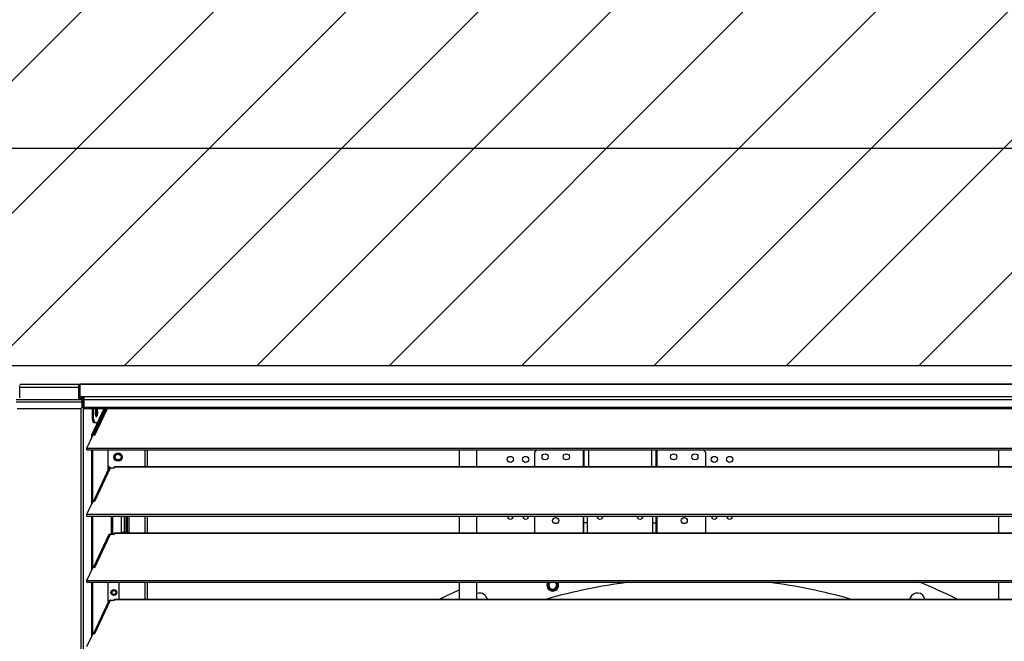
# Model space of a CAD drawing. Header units: millimetres. Extents: x 0 to 39025, y 0 to 11880.
# Tile 60 of 64: x 31010 to 31845, y 10247 to 10774. Entities that reach past the tile are written whole.
import ezdxf

# ---------------------------------------------------------------- set-up
doc = ezdxf.new("R2010")
doc.units = ezdxf.units.MM
doc.header["$PDSIZE"] = -1
doc.layers.add('DIMENZIJE', color=4, linetype='Continuous')
doc.layers.add('ODMIKI funkcionalni', color=253, linetype='Continuous')
doc.styles.add('SLDTEXTSTYLE6', font='txt')
doc.dimstyles.new('SLDDIMSTYLE0', dxfattribs={"dimtxt": 3, "dimasz": 3.414889, "dimexe": 0, "dimexo": 0.0625, "dimgap": 0.75, "dimtad": 1, "dimdec": 0, "dimlfac": 20, "dimrnd": 1e-09, "dimzin": 12, "dimdsep": 46, "dimtxsty": 'SLDTEXTSTYLE6', "dimsah": 1, "dimcen": 0.09, "dimadec": 0, "dimazin": 3, "dimtfac": 1, "dimtdec": 0, "dimtofl": 0, "dimtmove": 0, "dimatfit": 3, "dimfxl": 1, "dimfrac": 2, "dimtolj": 1, "dimtzin": 12, "dimarcsym": 0})

# ---------------------------------------------------------------- blocks, each defined once
blk = doc.blocks.new('*D11')
at = {"layer": 'Defpoints', "color": 0, "ltscale": 20, "transparency": 16777216}
for p in [(31008.68, 10464.85), (27975.68, 8771.07), (32954.73, 8771.07)]:
    blk.add_point(p, dxfattribs=at)
at = {"layer": 'DIMENZIJE', "color": 0, "lineweight": -2, "ltscale": 20, "transparency": 16777216}
for p, q in [((31009.93, 10464.85), (32954.73, 10464.85)), ((32954.73, 10396.55), (32954.73, 8839.37)), ((27976.93, 8771.07), (32954.73, 8771.07))]:
    blk.add_line(p, q, dxfattribs=at)
at = {"layer": 'DIMENZIJE', "color": 0, "ltscale": 20, "transparency": 16777216}
for points in [[(32943.34, 10396.55), (32966.11, 10396.55), (32954.73, 10464.85)], [(32943.34, 8839.37), (32966.11, 8839.37), (32954.73, 8771.07)]]:
    blk.add_solid(points, dxfattribs=at)
at = {"layer": 'DIMENZIJE', "color": 0, "ltscale": 20, "transparency": 16777216, "insert": (32878.01, 9583.11), "char_height": 60, "attachment_point": 2, "rotation": 90, "style": 'SLDTEXTSTYLE6'}
blk.add_mtext('\\A1;1694', dxfattribs=at)
blk = doc.blocks.new('*D12')
at = {"layer": 'Defpoints', "color": 0, "ltscale": 20, "transparency": 16777216}
for p in [(32634.68, 10784.85), (32634.68, 10449.35), (27634.63, 9749.3)]:
    blk.add_point(p, dxfattribs=at)
at = {"layer": 'DIMENZIJE', "color": 0, "lineweight": -2, "ltscale": 20, "transparency": 16777216}
for p, q in [((27634.63, 9750.55), (27634.63, 10784.85)), ((27702.92, 10784.85), (32566.38, 10784.85)), ((32634.68, 10450.6), (32634.68, 10784.85))]:
    blk.add_line(p, q, dxfattribs=at)
at = {"layer": 'DIMENZIJE', "color": 0, "ltscale": 20, "transparency": 16777216}
for points in [[(27702.92, 10796.23), (27702.92, 10773.46), (27634.63, 10784.85)], [(32566.38, 10796.23), (32566.38, 10773.46), (32634.68, 10784.85)]]:
    blk.add_solid(points, dxfattribs=at)
at = {"layer": 'DIMENZIJE', "color": 0, "ltscale": 20, "transparency": 16777216, "insert": (30134.65, 10861.56), "char_height": 60, "attachment_point": 2, "style": 'SLDTEXTSTYLE6'}
blk.add_mtext('\\A1;5000', dxfattribs=at)
blk = doc.blocks.new('*D13')
at = {"layer": 'Defpoints', "color": 0, "ltscale": 20, "transparency": 16777216}
for p in [(32634.68, 10664.85), (27809.68, 10449.35), (32634.68, 10449.35)]:
    blk.add_point(p, dxfattribs=at)
at = {"layer": 'DIMENZIJE', "color": 0, "lineweight": -2, "ltscale": 20, "transparency": 16777216}
for p, q in [((27809.68, 10450.6), (27809.68, 10664.85)), ((27877.97, 10664.85), (32566.38, 10664.85)), ((32634.68, 10450.6), (32634.68, 10664.85))]:
    blk.add_line(p, q, dxfattribs=at)
at = {"layer": 'DIMENZIJE', "color": 0, "ltscale": 20, "transparency": 16777216}
for points in [[(27877.97, 10676.23), (27877.97, 10653.46), (27809.68, 10664.85)], [(32566.38, 10676.23), (32566.38, 10653.46), (32634.68, 10664.85)]]:
    blk.add_solid(points, dxfattribs=at)
at = {"layer": 'DIMENZIJE', "color": 0, "ltscale": 20, "transparency": 16777216, "insert": (30222.18, 10741.56), "char_height": 60, "attachment_point": 2, "style": 'SLDTEXTSTYLE6'}
blk.add_mtext('\\A1;4825', dxfattribs=at)

msp = doc.modelspace()

# ---------------------------------------------------------------- hatches: boundary and pattern name
at = {"layer": 'ODMIKI funkcionalni'}
h = msp.add_hatch(dxfattribs=at)
h.set_pattern_fill('ANSI31', color=256, scale=25)
h.set_pattern_definition([(45, (17442.16, 640.926), (-56.1266, 56.1266), [])])
h.paths.add_polyline_path([(33433.73, 11465.73), (27308.63, 11465.73), (27308.63, 8759.07), (27808.47, 8759.07), (27808.47, 10480.87), (32635.06, 10480.87), (32635.06, 8759.07), (33433.73, 8759.07)])

# ---------------------------------------------------------------- linework, layer by layer
at = {"color": 7, "linetype": 'Continuous', "lineweight": 25, "ltscale": 20}
for p, q in [((31009.73, 10453.39), (31009.73, 10463.8)), ((31059.63, 10462.25), (31009.73, 10462.25)), ((31059.63, 10462.25), (31009.73, 10462.25)), ((31059.63, 10463.8), (31059.63, 10453.39)), ((32633.71, 10464.85), (31060.65, 10464.85)), ((32633.68, 10464.85), (31060.68, 10464.85)), ((31060.68, 10464.85), (31060.68, 10452.34)), ((31060.68, 10454.44), (32633.68, 10454.44)), ((31060.68, 10453.44), (31064.13, 10453.44)), ((31060.68, 10453.34), (31063.77, 10453.34)), ((31060.68, 10452.34), (31063.77, 10452.34)), ((31063.77, 10453.34), (31063.77, 10452.34)), ((31064.13, 10453.34), (31063.77, 10453.34)), ((31064.13, 10452.34), (31063.77, 10452.34)), ((31064.13, 10454.44), (31064.13, 10444.37)), ((31062.68, 10451.8), (31006.68, 10451.8)), ((31006.68, 10449.96), (31062.68, 10449.96)), ((31007.68, 10444.36), (31061.68, 10444.36)), ((31061.68, 10444.36), (31062.68, 10445.36)), ((31061.69, 10444.38), (31061.69, 8889.07)), ((31062.68, 10451.8), (31064.13, 10451.89)), ((31062.68, 10445.36), (31062.68, 10451.8)), ((31062.68, 10450.8), (31064.13, 10450.89)), ((31063.58, 10450.47), (31062.68, 10450.47)), ((31063.41, 10449.25), (31062.68, 10449.25)), ((31063, 10449.37), (31063.5, 10449.37)), ((31063.1, 10449.41), (31064.13, 10449.47)), ((31063.5, 10449.37), (31063.41, 10449.25)), ((31063.41, 10449.25), (31063.41, 8889.07)), ((31063.5, 10449.37), (31064.13, 10449.41)), ((31063.58, 10450.47), (31064.13, 10450.51)), ((31063.58, 10450.47), (31063.58, 10449.47)), ((31063.58, 10449.47), (31064.13, 10449.51)), ((32630.23, 10451.54), (31064.13, 10451.54)), ((31064.13, 10445.42), (32630.23, 10445.42)), ((31064.13, 10444.37), (32630.23, 10444.37)), ((31070.93, 10422.04), (31081.32, 10444.37)), ((31071.34, 10435.32), (31071.34, 10444.37)), ((31071.88, 10422.04), (31082.27, 10444.37)), ((31072.3, 10435.32), (31072.3, 10444.37)), ((31082.89, 10444.37), (31072.42, 10421.95)), ((31073.49, 10421.79), (31084.05, 10444.37)), ((31074.25, 10443.9), (31074.81, 10440.91)), ((31074.81, 10440.91), (31073.69, 10440.91)), ((31074.81, 10440.91), (31074.27, 10437.72)), ((31071.34, 10435.32), (31072.3, 10435.32)), ((31072.27, 10432.32), (31071.34, 10435.32)), ((31075.71, 10432.32), (31072.27, 10432.32)), ((31072.3, 10435.32), (31073.22, 10432.32)), ((31066.75, 10410.83), (31071.98, 10422.02)), ((31070.93, 10419.78), (31070.93, 10422.04)), ((31071.88, 10422.04), (31070.93, 10422.04)), ((31071.88, 10421.82), (31071.88, 10422.04)), ((31071.98, 10422.02), (31073.49, 10421.79)), ((31066.75, 10409.2), (31066.75, 10410.83)), ((31066.75, 10410.83), (32627.6, 10410.83)), ((31066.75, 10409.2), (32627.6, 10409.2)), ((31070.93, 10363.69), (31070.93, 10409.2)), ((31071.88, 10365.73), (31071.88, 10409.2)), ((31084.88, 10393.04), (31084.88, 10409.2)), ((31090.18, 10403.17), (31090.72, 10403.17)), ((31095.63, 10403.17), (31096.18, 10403.17)), ((31116.18, 10395.05), (31116.18, 10409.2)), ((31118.18, 10395.05), (31118.18, 10409.2)), ((31382.38, 10409.2), (31382.38, 10395.05)), ((31397.38, 10395.05), (31397.38, 10409.2)), ((31448, 10409.2), (31446.18, 10407.37)), ((31446.18, 10407.37), (31446.18, 10395.05)), ((31487.38, 10409.2), (31487.38, 10395.05)), ((31488.18, 10409.2), (31488.18, 10395.05)), ((31491.98, 10409.2), (31491.98, 10395.05)), ((31545.38, 10409.2), (31545.38, 10395.05)), ((31549.18, 10409.2), (31549.18, 10395.05)), ((31549.98, 10409.2), (31549.98, 10395.05)), ((31591.18, 10407.37), (31589.35, 10409.2)), ((31591.18, 10407.37), (31591.18, 10395.05)), ((31839.68, 10409.2), (31839.68, 10395.05)), ((31073.49, 10365.7), (31086.69, 10393.95)), ((31084.88, 10395.79), (31086.63, 10394.04)), ((31086.63, 10394.04), (31088.63, 10394.04)), ((31086.69, 10393.95), (31090.18, 10393.95)), ((31088.63, 10393.95), (31088.63, 10394.04)), ((31090.18, 10393.95), (31090.18, 10395.05)), ((31090.18, 10395.05), (32604.18, 10395.05)), ((31090.18, 10394.76), (32604.18, 10394.76)), ((31085.13, 10393.07), (31072.42, 10365.86)), ((31084.88, 10393.04), (31085.11, 10393.04)), ((31066.75, 10354.74), (31071.98, 10365.93)), ((31071.98, 10365.93), (31073.49, 10365.7)), ((31066.75, 10354.74), (32627.6, 10354.74)), ((31066.75, 10353.11), (31066.75, 10354.74)), ((31066.75, 10353.11), (32627.6, 10353.11)), ((31070.93, 10307.6), (31070.93, 10353.11)), ((31071.88, 10309.64), (31071.88, 10353.11)), ((31087.68, 10337.86), (31087.68, 10353.11)), ((31088.63, 10337.86), (31088.63, 10353.11)), ((31095.63, 10353.11), (31095.63, 10339.44)), ((31095.88, 10353.11), (31095.88, 10339.44)), ((31098.18, 10353.11), (31098.18, 10339.44)), ((31098.48, 10353.11), (31098.48, 10339.44)), ((31099.98, 10353.11), (31099.98, 10339.44)), ((31100.78, 10353.11), (31100.78, 10339.44)), ((31102.63, 10339.44), (31102.63, 10353.11)), ((31116.18, 10338.96), (31116.18, 10353.11)), ((31118.18, 10338.96), (31118.18, 10353.11)), ((31382.38, 10353.11), (31382.38, 10338.96)), ((31397.38, 10338.96), (31397.38, 10353.11)), ((31446.18, 10353.11), (31446.18, 10338.96)), ((31487.38, 10353.11), (31487.38, 10338.96)), ((31488.18, 10338.96), (31488.18, 10353.11)), ((31491.18, 10338.96), (31491.18, 10353.11)), ((31546.18, 10353.11), (31546.18, 10338.96)), ((31549.18, 10353.11), (31549.18, 10338.96)), ((31549.98, 10353.11), (31549.98, 10338.96)), ((31591.18, 10353.11), (31591.18, 10338.96)), ((31839.68, 10353.11), (31839.68, 10338.96)), ((31491.18, 10347.37), (31488.18, 10347.37)), ((31546.18, 10347.37), (31549.18, 10347.37)), ((31085.13, 10336.98), (31072.42, 10309.77)), ((31073.49, 10309.61), (31086.69, 10337.86)), ((31086.69, 10337.86), (31090.18, 10337.86)), ((31090.18, 10337.86), (31090.18, 10338.96)), ((31090.18, 10338.96), (32604.18, 10338.96)), ((31090.18, 10338.67), (32604.18, 10338.67)), ((31095.63, 10339.44), (31102.63, 10339.44)), ((31066.75, 10298.65), (31071.98, 10309.84)), ((31071.98, 10309.84), (31073.49, 10309.61)), ((31066.75, 10297.02), (31066.75, 10298.65)), ((31066.75, 10298.65), (32627.6, 10298.65)), ((31066.75, 10297.02), (32627.6, 10297.02)), ((31070.93, 10251.51), (31070.93, 10297.02)), ((31071.88, 10253.55), (31071.88, 10297.02)), ((31084.88, 10280.36), (31084.88, 10297.02)), ((31093.68, 10296.87), (31093.53, 10297.02)), ((31093.68, 10296.87), (31093.68, 10282.87)), ((31094.13, 10282.87), (31094.13, 10297.02)), ((31116.18, 10282.87), (31116.18, 10297.02)), ((31118.18, 10282.87), (31118.18, 10297.02)), ((31382.38, 10297.02), (31382.38, 10282.87)), ((31397.83, 10297.02), (31397.38, 10296.83)), ((31397.38, 10282.87), (31397.38, 10297.02)), ((31459.4, 10297.02), (31459.34, 10296.95)), ((31464.03, 10296.95), (31463.96, 10297.02)), ((31839.68, 10297.02), (31839.68, 10282.87)), ((31087.68, 10288.37), (31088.05, 10288.37)), ((31091.3, 10288.37), (31091.68, 10288.37)), ((31085.13, 10280.89), (31072.42, 10253.68)), ((31073.49, 10253.52), (31086.69, 10281.77)), ((31086.69, 10281.77), (31090.18, 10281.77)), ((31090.18, 10281.77), (31090.18, 10282.87)), ((31090.18, 10282.87), (32604.18, 10282.87)), ((31090.18, 10282.58), (32604.18, 10282.58)), ((31066.75, 10242.56), (31071.98, 10253.75)), ((31071.98, 10253.75), (31073.49, 10253.52))]:
    msp.add_line(p, q, dxfattribs=at)
at = {"color": 7, "linetype": 'Continuous', "lineweight": 25, "ltscale": 20, "flags": 128}
for points in [[(31060.65, 10464.85), (31060.67, 10464.85), (31060.68, 10464.85)], [(31063.58, 10449.47), (31063.11, 10449.41), (31062.68, 10449.25)], [(31075.85, 10440.82), (31075.84, 10441.25), (31075.82, 10441.66), (31075.78, 10442.07), (31075.72, 10442.45), (31075.66, 10442.81), (31075.58, 10443.14), (31075.48, 10443.44), (31075.38, 10443.7), (31075.27, 10443.92), (31075.15, 10444.1), (31075.03, 10444.22), (31074.9, 10444.3), (31074.77, 10444.32), (31074.64, 10444.3), (31074.51, 10444.22), (31074.38, 10444.1), (31074.26, 10443.92), (31074.15, 10443.7), (31074.05, 10443.44), (31073.96, 10443.14), (31073.88, 10442.81), (31073.81, 10442.45), (31073.76, 10442.07), (31073.72, 10441.66), (31073.69, 10441.25), (31073.69, 10440.82), (31073.69, 10440.4), (31073.72, 10439.99), (31073.76, 10439.58), (31073.81, 10439.2), (31073.88, 10438.84), (31073.96, 10438.5), (31074.05, 10438.2), (31074.15, 10437.94), (31074.26, 10437.72), (31074.38, 10437.55), (31074.51, 10437.43), (31074.64, 10437.35), (31074.77, 10437.32), (31074.9, 10437.35), (31075.03, 10437.43), (31075.15, 10437.55), (31075.27, 10437.72), (31075.38, 10437.94), (31075.48, 10438.2), (31075.58, 10438.5), (31075.66, 10438.84), (31075.72, 10439.2), (31075.78, 10439.58), (31075.82, 10439.99), (31075.84, 10440.4), (31075.85, 10440.82)], [(31406.01, 10282.87), (31406, 10282.97), (31405.68, 10283.94)], [(31764.87, 10283.94), (31764.56, 10282.97), (31764.54, 10282.87)]]:
    msp.add_lwpolyline(points, dxfattribs=at)
at = {"color": 7, "linetype": 'Continuous', "lineweight": 25, "ltscale": 400}
for centre, radius in [((31093.18, 10403.14), 3.5), ((31093.18, 10403.17), 3), ((31093.18, 10403.17), 2.46), ((31425.68, 10401.17), 2.6), ((31438.68, 10401.17), 2.6), ((31455.18, 10403.37), 2.6), ((31473.18, 10403.37), 2.6), ((31564.18, 10403.37), 2.6), ((31582.18, 10403.37), 2.6), ((31598.68, 10401.17), 2.6), ((31611.68, 10401.17), 2.6), ((31464.18, 10349.37), 2.6), ((31573.18, 10349.37), 2.6), ((31089.63, 10288.37), 2.5), ((31089.68, 10288.37), 2.4), ((31089.68, 10288.37), 2), ((31089.68, 10288.37), 1.62)]:
    msp.add_circle(centre, radius, dxfattribs=at)
for centre, radius, start, end in [((31060.68, 10453.39), 1.05, 89.98979, 270.01021), ((31060.68, 10453.39), 0.05, 89.98903, 270.01097), ((31063.77, 10449.07), 1.42, 97.46857, 141.41777), ((31062.04, 10451.46), 2.6, 284.17151, 301.71087), ((31073.46, 10420.98), 1.39, 77.8835, 136.06737), ((31086.56, 10392.38), 1.58, 85.09452, 154.06409), ((31073.46, 10364.89), 1.39, 77.8835, 136.06737), ((31425.68, 10353.17), 2.6, 181.52142, 358.47858), ((31438.68, 10353.17), 2.6, 181.52142, 358.47858), ((31501.68, 10353.17), 2.6, 181.52142, 358.47858), ((31535.68, 10353.17), 2.6, 181.52142, 358.47858), ((31598.68, 10353.17), 2.6, 181.52142, 358.47858), ((31611.68, 10353.17), 2.6, 181.52142, 358.47858), ((31086.56, 10336.29), 1.58, 85.09452, 154.06409), ((31073.46, 10308.8), 1.39, 77.8835, 136.06737), ((31461.67, 10294.58), 4.97, 150.65398, 270.20509), ((31585.28, 9833.37), 467.5, 97.36691, 105.95358), ((31461.68, 10294.6), 4.8, 149.73015, 30.26986), ((31461.69, 10294.6), 4.8, 149.84293, 30.15704), ((31461.68, 10294.6), 4, 142.77923, 37.22077), ((31461.69, 10294.6), 4, 142.92596, 37.07404), ((31461.69, 10294.6), 3.32, 135.05278, 314.9469), ((31461.72, 10294.57), 4.97, 269.65629, 29.48452), ((31461.68, 10294.6), 3.32, 315.14597, 45), ((31585.28, 9833.37), 467.5, 74.04642, 82.63309), ((31585.28, 9833.37), 500.1, 64.00184, 67.9866), ((31089.68, 10288.37), 4.5, 8.28066, 27.26604), ((31089.68, 10288.37), 4.5, 332.73396, 351.71934), ((31585.28, 9833.37), 500.1, 113.93617, 115.99816), ((31399.7, 10281.48), 6.47, 22.35528, 111.01006), ((31770.87, 10281.46), 6.49, 12.49136, 157.55385), ((31086.56, 10280.2), 1.58, 85.09452, 154.06409), ((31073.46, 10252.71), 1.39, 77.8835, 136.06737)]:
    msp.add_arc(centre, radius, start, end, dxfattribs=at)
msp.add_ellipse((31060.68, 10463.8), major_axis=(0, -1.05), ratio=0.999762, start_param=3.170158, end_param=4.712389, dxfattribs=at)
at = {"layer": 'ODMIKI funkcionalni', "ltscale": 10}
msp.add_line((27808.47, 10480.87), (32635.06, 10480.87), dxfattribs=at)

# ---------------------------------------------------------------- dimensions: what is measured, and where the dimension line sits
at = {"layer": 'DIMENZIJE', "ltscale": 20}
for base, p1, picture, middle in [((32634.68, 10784.85), (27634.63, 9749.3), '*D12', (30134.65, 10784.85)), ((32634.68, 10664.85), (27809.68, 10449.35), '*D13', (30222.18, 10664.85))]:
    dim = msp.add_linear_dim(base=base, p1=p1, p2=(32634.68, 10449.35), dimstyle='SLDDIMSTYLE0', override={"dimscale": 20, "dimlfac": 1}, dxfattribs=at)
    dim.commit()
    dim.dimension.update_dxf_attribs({"geometry": picture, "text_midpoint": middle, "dimtype": 160})
dim = msp.add_linear_dim(base=(32954.73, 8771.07), p1=(31008.68, 10464.85), p2=(27975.68, 8771.07), angle=90, dimstyle='SLDDIMSTYLE0', override={"dimscale": 20, "dimlfac": 1}, dxfattribs=at)
dim.commit()
dim.dimension.update_dxf_attribs({"geometry": '*D11', "text_midpoint": (32954.73, 9583.11), "dimtype": 160})

doc.saveas('drawing.dxf')
